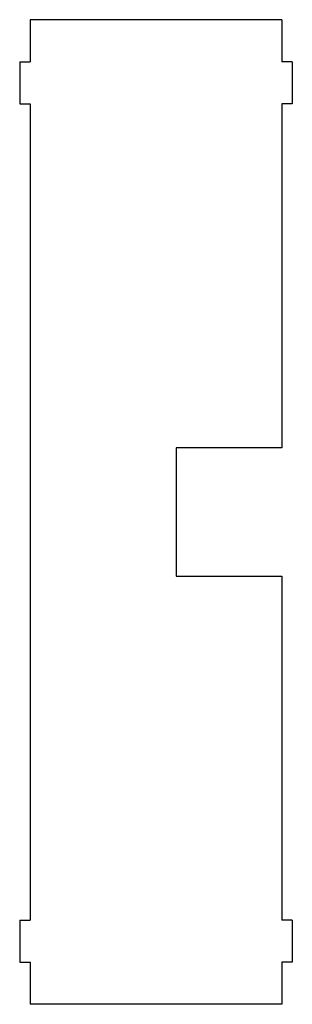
# Model space of a CAD drawing. Header units: millimetres. Extents: x 24 to 153, y 18 to 486.
import ezdxf

# ---------------------------------------------------------------- set-up
doc = ezdxf.new("R2010")
doc.units = ezdxf.units.MM

msp = doc.modelspace()

# ---------------------------------------------------------------- linework, layer by layer
at = {"color": 7, "linetype": 'Continuous', "lineweight": 25}
for p, q in [((28.82, 486.16), (28.82, 466.16)), ((148.2, 486.16), (28.82, 486.16)), ((148.2, 486.16), (148.2, 466.16)), ((23.82, 466.16), (23.82, 446.16)), ((23.82, 466.16), (28.82, 466.16)), ((153.2, 466.16), (148.2, 466.16)), ((153.2, 466.16), (153.2, 446.16)), ((23.82, 446.16), (28.82, 446.16)), ((28.82, 446.16), (28.82, 58.16)), ((153.2, 446.16), (148.2, 446.16)), ((148.2, 446.16), (148.2, 282.66)), ((148.2, 282.66), (98.01, 282.66)), ((98.01, 282.66), (98.01, 221.66)), ((98.01, 221.66), (148.2, 221.66)), ((148.2, 221.66), (148.2, 58.16)), ((23.82, 58.16), (23.82, 38.16)), ((23.82, 58.16), (28.82, 58.16)), ((153.2, 58.16), (148.2, 58.16)), ((153.2, 58.16), (153.2, 38.16)), ((23.82, 38.16), (28.82, 38.16)), ((28.82, 38.16), (28.82, 18.16)), ((148.2, 38.16), (148.2, 18.16)), ((153.2, 38.16), (148.2, 38.16)), ((148.2, 18.16), (28.82, 18.16))]:
    msp.add_line(p, q, dxfattribs=at)

doc.saveas('drawing.dxf')
